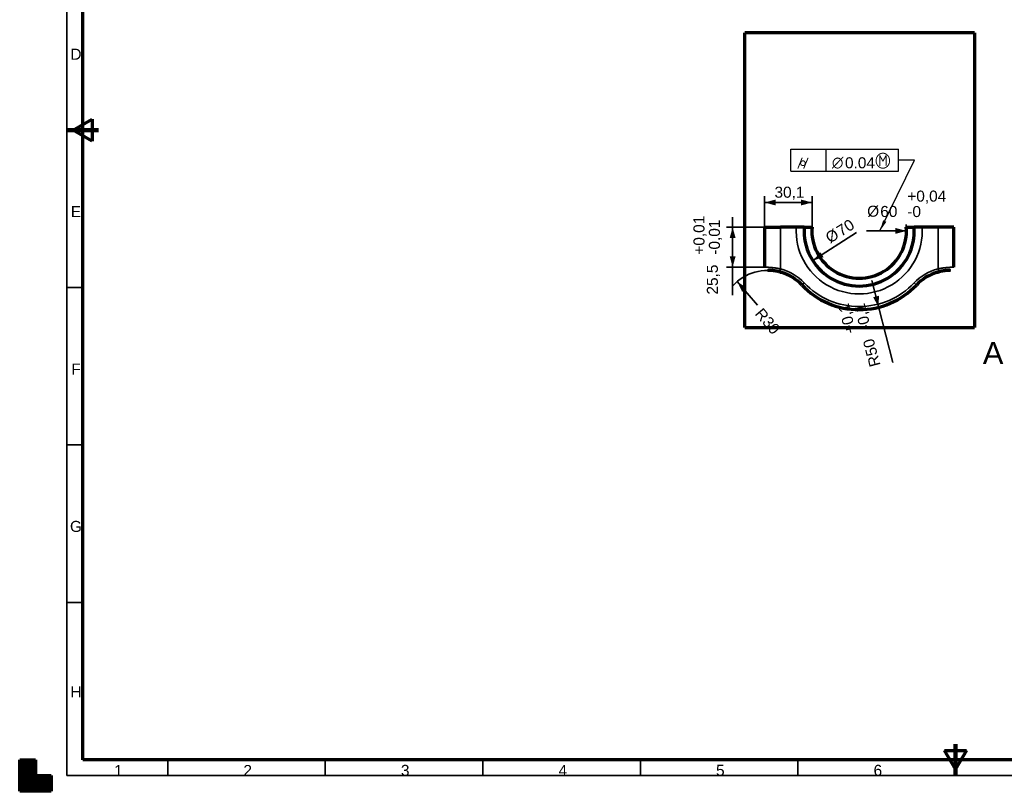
# Model space of a CAD drawing. Header units: millimetres. Extents: x 0 to 594, y 0 to 420.
# Tile 1 of 5: x 0 to 312, y 0 to 245. Entities that reach past the tile are written whole.
import ezdxf

# ---------------------------------------------------------------- set-up
doc = ezdxf.new("R2010")
doc.units = ezdxf.units.MM
doc.layers.add('1', color=7, linetype='Continuous', true_color=0xffffff)
doc.layers.add('256', color=7, linetype='Continuous', true_color=0xffffff)
doc.styles.add('Arial', font='Arial')
doc.styles.add('NX ANSI Symbols', font='NX ANSI Symbols')
doc.dimstyles.get("Standard").update_dxf_attribs({"dimtxt": 0.18, "dimasz": 0.18, "dimexe": 0.18, "dimexo": 0.0625, "dimgap": 0.09, "dimtad": 0, "dimtih": 1, "dimtoh": 1, "dimdec": 4, "dimzin": 0, "dimdsep": 46, "dimtxsty": 'Standard', "dimcen": 0.09, "dimadec": 0, "dimazin": 0, "dimtfac": 1, "dimtdec": 4, "dimtofl": 0, "dimtmove": 0, "dimatfit": 3, "dimfxl": 0, "dimtolj": 1, "dimtzin": 0, "dimarcsym": 0})

# ---------------------------------------------------------------- blocks, each defined once
blk = doc.blocks.new('HATCH1')
at = {"color": 18, "lineweight": 13}
for p, q in [((0, 9.98988), (5, 9.98988)), ((0, 9.94755), (5, 9.94755)), ((0, 9.90522), (5, 9.90522)), ((0, 9.86289), (5, 9.86289)), ((0, 9.82056), (5, 9.82056)), ((0, 9.77823), (5, 9.77823)), ((0, 9.7359), (5, 9.7359)), ((0, 9.69357), (5, 9.69357)), ((0, 9.65124), (5, 9.65124)), ((0, 9.60891), (5, 9.60891)), ((0, 9.56658), (5, 9.56658)), ((0, 9.52425), (5, 9.52425)), ((0, 9.48192), (5, 9.48192)), ((0, 9.43959), (5, 9.43959)), ((0, 9.39726), (5, 9.39726)), ((0, 9.35493), (5, 9.35493)), ((0, 9.3126), (5, 9.3126)), ((0, 9.27027), (5, 9.27027)), ((0, 9.22794), (5, 9.22794)), ((0, 9.18561), (5, 9.18561)), ((0, 9.14328), (5, 9.14328)), ((0, 9.10095), (5, 9.10095)), ((0, 9.05862), (5, 9.05862)), ((0, 9.01629), (5, 9.01629)), ((0, 8.97396), (5, 8.97396)), ((0, 8.93163), (5, 8.93163)), ((0, 8.8893), (5, 8.8893)), ((0, 8.84697), (5, 8.84697)), ((0, 8.80464), (5, 8.80464)), ((0, 8.76231), (5, 8.76231)), ((0, 8.71998), (5, 8.71998)), ((0, 8.67765), (5, 8.67765)), ((0, 8.63532), (5, 8.63532)), ((0, 8.59299), (5, 8.59299)), ((0, 8.55066), (5, 8.55066)), ((0, 8.50833), (5, 8.50833)), ((0, 8.466), (5, 8.466)), ((0, 8.42367), (5, 8.42367)), ((0, 8.38134), (5, 8.38134)), ((0, 8.33901), (5, 8.33901)), ((0, 8.29668), (5, 8.29668)), ((0, 8.25435), (5, 8.25435)), ((0, 8.21202), (5, 8.21202)), ((0, 8.16969), (5, 8.16969)), ((0, 8.12736), (5, 8.12736)), ((0, 8.08503), (5, 8.08503)), ((0, 8.0427), (5, 8.0427)), ((0, 8.00037), (5, 8.00037)), ((0, 7.95804), (5, 7.95804)), ((0, 7.91571), (5, 7.91571)), ((0, 7.87338), (5, 7.87338)), ((0, 7.83105), (5, 7.83105)), ((0, 7.78872), (5, 7.78872)), ((0, 7.74639), (5, 7.74639)), ((0, 7.70406), (5, 7.70406)), ((0, 7.66173), (5, 7.66173)), ((0, 7.6194), (5, 7.6194)), ((0, 7.57707), (5, 7.57707)), ((0, 7.53474), (5, 7.53474)), ((0, 7.49241), (5, 7.49241)), ((0, 7.45008), (5, 7.45008)), ((0, 7.40775), (5, 7.40775)), ((0, 7.36542), (5, 7.36542)), ((0, 7.32309), (5, 7.32309)), ((0, 7.28076), (5, 7.28076)), ((0, 7.23843), (5, 7.23843)), ((0, 7.1961), (5, 7.1961)), ((0, 7.15377), (5, 7.15377)), ((0, 7.11144), (5, 7.11144)), ((0, 7.06911), (5, 7.06911)), ((0, 7.02678), (5, 7.02678)), ((0, 6.98445), (5, 6.98445)), ((0, 6.94212), (5, 6.94212)), ((0, 6.89979), (5, 6.89979)), ((0, 6.85746), (5, 6.85746)), ((0, 6.81513), (5, 6.81513)), ((0, 6.7728), (5, 6.7728)), ((0, 6.73047), (5, 6.73047)), ((0, 6.68814), (5, 6.68814)), ((0, 6.64581), (5, 6.64581)), ((0, 6.60348), (5, 6.60348)), ((0, 6.56115), (5, 6.56115)), ((0, 6.51882), (5, 6.51882)), ((0, 6.47649), (5, 6.47649)), ((0, 6.43416), (5, 6.43416)), ((0, 6.39183), (5, 6.39183)), ((0, 6.3495), (5, 6.3495)), ((0, 6.30717), (5, 6.30717)), ((0, 6.26484), (5, 6.26484)), ((0, 6.22251), (5, 6.22251)), ((0, 6.18018), (5, 6.18018)), ((0, 6.13785), (5, 6.13785)), ((0, 6.09552), (5, 6.09552)), ((0, 6.05319), (5, 6.05319)), ((0, 6.01086), (5, 6.01086)), ((0, 5.96853), (5, 5.96853)), ((0, 5.9262), (5, 5.9262)), ((0, 5.88387), (5, 5.88387)), ((0, 5.84154), (5, 5.84154)), ((0, 5.79921), (5, 5.79921)), ((0, 5.75688), (5, 5.75688)), ((0, 5.71455), (5, 5.71455)), ((0, 5.67222), (5, 5.67222)), ((0, 5.62989), (5, 5.62989)), ((0, 5.58756), (5, 5.58756)), ((0, 5.54523), (5, 5.54523)), ((0, 5.5029), (5, 5.5029)), ((0, 5.46057), (5, 5.46057)), ((0, 5.41824), (5, 5.41824)), ((0, 5.37591), (5, 5.37591)), ((0, 5.33358), (5, 5.33358)), ((0, 5.29125), (5, 5.29125)), ((0, 5.24892), (5, 5.24892)), ((0, 5.20659), (5, 5.20659)), ((0, 5.16426), (5, 5.16426)), ((0, 5.12193), (5, 5.12193)), ((0, 5.0796), (5, 5.0796)), ((0, 5.03727), (5, 5.03727)), ((0, 4.99494), (10, 4.99494)), ((0, 4.95261), (10, 4.95261)), ((0, 4.91028), (10, 4.91028)), ((0, 4.86795), (10, 4.86795)), ((0, 4.82562), (10, 4.82562)), ((0, 4.78329), (10, 4.78329)), ((0, 4.74096), (10, 4.74096)), ((0, 4.69863), (10, 4.69863)), ((0, 4.6563), (10, 4.6563)), ((0, 4.61397), (10, 4.61397)), ((0, 4.57164), (10, 4.57164)), ((0, 4.52931), (10, 4.52931)), ((0, 4.48698), (10, 4.48698)), ((0, 4.44465), (10, 4.44465)), ((0, 4.40232), (10, 4.40232)), ((0, 4.35999), (10, 4.35999)), ((0, 4.31766), (10, 4.31766)), ((0, 4.27533), (10, 4.27533)), ((0, 4.233), (10, 4.233)), ((0, 4.19067), (10, 4.19067)), ((0, 4.14834), (10, 4.14834)), ((0, 4.10601), (10, 4.10601)), ((0, 4.06368), (10, 4.06368)), ((0, 4.02135), (10, 4.02135)), ((0, 3.97902), (10, 3.97902)), ((0, 3.93669), (10, 3.93669)), ((0, 3.89436), (10, 3.89436)), ((0, 3.85203), (10, 3.85203)), ((0, 3.8097), (10, 3.8097)), ((0, 3.76737), (10, 3.76737)), ((0, 3.72504), (10, 3.72504)), ((0, 3.68271), (10, 3.68271)), ((0, 3.64038), (10, 3.64038)), ((0, 3.59805), (10, 3.59805)), ((0, 3.55572), (10, 3.55572)), ((0, 3.51339), (10, 3.51339)), ((0, 3.47106), (10, 3.47106)), ((0, 3.42873), (10, 3.42873)), ((0, 3.3864), (10, 3.3864)), ((0, 3.34407), (10, 3.34407)), ((0, 3.30174), (10, 3.30174)), ((0, 3.25941), (10, 3.25941)), ((0, 3.21708), (10, 3.21708)), ((0, 3.17475), (10, 3.17475)), ((0, 3.13242), (10, 3.13242)), ((0, 3.09009), (10, 3.09009)), ((0, 3.04776), (10, 3.04776)), ((0, 3.00543), (10, 3.00543)), ((0, 2.9631), (10, 2.9631)), ((0, 2.92077), (10, 2.92077)), ((0, 2.87844), (10, 2.87844)), ((0, 2.83611), (10, 2.83611)), ((0, 2.79378), (10, 2.79378)), ((0, 2.75145), (10, 2.75145)), ((0, 2.70912), (10, 2.70912)), ((0, 2.66679), (10, 2.66679)), ((0, 2.62446), (10, 2.62446)), ((0, 2.58213), (10, 2.58213)), ((0, 2.5398), (10, 2.5398)), ((0, 2.49747), (10, 2.49747)), ((0, 2.45514), (10, 2.45514)), ((0, 2.41281), (10, 2.41281)), ((0, 2.37048), (10, 2.37048)), ((0, 2.32815), (10, 2.32815)), ((0, 2.28582), (10, 2.28582)), ((0, 2.24349), (10, 2.24349)), ((0, 2.20116), (10, 2.20116)), ((0, 2.15883), (10, 2.15883)), ((0, 2.1165), (10, 2.1165)), ((0, 2.07417), (10, 2.07417)), ((0, 2.03184), (10, 2.03184)), ((0, 1.98951), (10, 1.98951)), ((0, 1.94718), (10, 1.94718)), ((0, 1.90485), (10, 1.90485)), ((0, 1.86252), (10, 1.86252)), ((0, 1.82019), (10, 1.82019)), ((0, 1.77786), (10, 1.77786)), ((0, 1.73553), (10, 1.73553)), ((0, 1.6932), (10, 1.6932)), ((0, 1.65087), (10, 1.65087)), ((0, 1.60854), (10, 1.60854)), ((0, 1.56621), (10, 1.56621)), ((0, 1.52388), (10, 1.52388)), ((0, 1.48155), (10, 1.48155)), ((0, 1.43922), (10, 1.43922)), ((0, 1.39689), (10, 1.39689)), ((0, 1.35456), (10, 1.35456)), ((0, 1.31223), (10, 1.31223)), ((0, 1.2699), (10, 1.2699)), ((0, 1.22757), (10, 1.22757)), ((0, 1.18524), (10, 1.18524)), ((0, 1.14291), (10, 1.14291)), ((0, 1.10058), (10, 1.10058)), ((0, 1.05825), (10, 1.05825)), ((0, 1.01592), (10, 1.01592)), ((0, 0.97359), (10, 0.97359)), ((0, 0.93126), (10, 0.93126)), ((0, 0.88893), (10, 0.88893)), ((0, 0.8466), (10, 0.8466)), ((0, 0.80427), (10, 0.80427)), ((0, 0.76194), (10, 0.76194)), ((0, 0.71961), (10, 0.71961)), ((0, 0.67728), (10, 0.67728)), ((0, 0.63495), (10, 0.63495)), ((0, 0.59262), (10, 0.59262)), ((0, 0.55029), (10, 0.55029)), ((0, 0.50796), (10, 0.50796)), ((0, 0.46563), (10, 0.46563)), ((0, 0.4233), (10, 0.4233)), ((0, 0.38097), (10, 0.38097)), ((0, 0.33864), (10, 0.33864)), ((0, 0.29631), (10, 0.29631)), ((0, 0.25398), (10, 0.25398)), ((0, 0.21165), (10, 0.21165)), ((0, 0.16932), (10, 0.16932)), ((0, 0.12699), (10, 0.12699)), ((0, 0.08466), (10, 0.08466)), ((0, 0.04233), (10, 0.04233))]:
    blk.add_line(p, q, dxfattribs=at)
blk = doc.blocks.new('FCFEntity2', base_point=(278.94, 200.46))
at = {"layer": '1', "color": 18, "linetype": 'Continuous', "lineweight": 25}
for p, q in [((244.78, 196.96), (244.78, 203.96)), ((244.78, 203.96), (278.94, 203.96)), ((255.93, 196.96), (255.93, 203.96)), ((278.94, 196.96), (278.94, 203.96)), ((244.78, 196.96), (278.94, 196.96))]:
    blk.add_line(p, q, dxfattribs=at)
at = {"layer": '1', "color": 18, "linetype": 'Continuous', "lineweight": 25, "char_height": 3.5, "attachment_point": 7}
for s, insert, line_spacing_factor, style in [('{\\fAMGDT;g}', (246.63, 197.75), 1.216778, 'NX ANSI Symbols'), ('{\\fAIGDT;n}', (257.78, 197.75), 1.216778, 'NX ANSI Symbols'), ('\\fArial|b0|i0;\\W1.0000;0.04', (261.93, 197.83), 1.047437, 'Arial'), ('{\\fAIGDT;m}', (271.45, 197.75), 1.216778, 'NX ANSI Symbols')]:
    blk.add_mtext(s, dxfattribs=dict(at, insert=insert, line_spacing_factor=line_spacing_factor, style=style))
blk = doc.blocks.new('_U0')
at = {"layer": '1', "color": 18, "lineweight": 35}
for p, q in [((227.74, 161.93), (230.89, 158.2)), ((230.89, 158.2), (234.11, 154.38))]:
    blk.add_line(p, q, dxfattribs=at)
blk.add_arc((237.4, 150.46), 15, 73.6531, 137.6872, dxfattribs=at)
at = {"layer": '1', "color": 18, "lineweight": 70}
blk.add_solid([(227.74, 161.93), (230.71, 159.86), (229.28, 158.65)], dxfattribs=at)
at = {"layer": '1', "color": 18, "linetype": 'Continuous', "lineweight": 13, "char_height": 3.5, "attachment_point": 7, "rotation": 310.0926, "line_spacing_factor": 1.047437, "style": 'Arial'}
for s, insert in [('\\fArial|b0|i0;\\W1.0000;R', (233.12, 151.59)), ('\\fArial|b0|i0;\\W1.0000;30', (235.4, 148.89))]:
    blk.add_mtext(s, dxfattribs=dict(at, insert=insert))
blk = doc.blocks.new('_U1')
at = {"layer": '1', "color": 18, "lineweight": 35}
blk.add_line((270.47, 162.24), (277.14, 136.25), dxfattribs=at)
at = {"layer": '1', "color": 18, "lineweight": 70}
blk.add_solid([(272.64, 153.77), (270.86, 156.92), (272.68, 157.39)], dxfattribs=at)
at = {"layer": '1', "color": 18, "linetype": 'Continuous', "lineweight": 13, "char_height": 3.5, "attachment_point": 7, "rotation": 104.3894, "line_spacing_factor": 1.047437, "style": 'Arial'}
for s, insert in [('\\A1;\\fArial|b0|i0;\\W1.0000;\\A1;\\S+0,1^ -0,1;', (270.21, 147.1)), ('\\fArial|b0|i0;\\W1.0000;50', (272.35, 138.78)), ('\\fArial|b0|i0;\\W1.0000;R', (273.23, 135.36))]:
    blk.add_mtext(s, dxfattribs=dict(at, insert=insert))
blk = doc.blocks.new('_U2')
at = {"layer": '1', "color": 18, "lineweight": 35}
blk.add_line((251.69, 168.55), (265.6, 177.45), dxfattribs=at)
at = {"layer": '1', "color": 18, "lineweight": 70}
blk.add_solid([(251.69, 168.55), (254.13, 171.22), (255.14, 169.64)], dxfattribs=at)
at = {"layer": '1', "color": 18, "linetype": 'Continuous', "lineweight": 13, "char_height": 3.5, "attachment_point": 7, "rotation": 32.6272, "line_spacing_factor": 1.047437, "style": 'Arial'}
for s, insert in [('\\fArial|b0|i0;\\W1.0000;70', (260.74, 176.05)), ('\\fArial|b0|i0;%%c', (257.24, 173.81))]:
    blk.add_mtext(s, dxfattribs=dict(at, insert=insert))
blk = doc.blocks.new('_U3')
at = {"layer": '1', "color": 18, "lineweight": 35}
for p, q in [((226.27, 182.31), (226.27, 157.62)), ((236.41, 179.21), (224.27, 179.21)), ((236.41, 166.46), (224.27, 166.46))]:
    blk.add_line(p, q, dxfattribs=at)
at = {"layer": '1', "color": 18, "lineweight": 70}
for points in [[(226.27, 179.21), (227.21, 175.71), (225.33, 175.71)], [(226.27, 166.46), (225.33, 169.96), (227.21, 169.96)]]:
    blk.add_solid(points, dxfattribs=at)
at = {"layer": '1', "color": 18, "linetype": 'Continuous', "lineweight": 13, "char_height": 3.5, "attachment_point": 7, "rotation": 90, "line_spacing_factor": 1.047437, "style": 'Arial'}
for s, insert in [('\\A1;\\fArial|b0|i0;\\W1.0000;\\A1;\\S+0,01^ -0,01;', (222.23, 170.44)), ('\\fArial|b0|i0;\\W1.0000;25,5', (222.23, 157.78))]:
    blk.add_mtext(s, dxfattribs=dict(at, insert=insert))
blk = doc.blocks.new('_U7')
at = {"layer": '1', "color": 18, "lineweight": 35}
for p, q in [((236.41, 179.21), (236.41, 189.02)), ((251.48, 179.21), (251.48, 189.02)), ((251.48, 187.02), (236.41, 187.02))]:
    blk.add_line(p, q, dxfattribs=at)
at = {"layer": '1', "color": 18, "lineweight": 70}
for points in [[(236.41, 187.02), (239.91, 187.96), (239.91, 186.08)], [(251.48, 187.02), (247.98, 186.08), (247.98, 187.96)]]:
    blk.add_solid(points, dxfattribs=at)
at = {"layer": '1', "color": 18, "linetype": 'Continuous', "lineweight": 13, "insert": (239.55, 187.89), "char_height": 3.5, "attachment_point": 7, "line_spacing_factor": 1.047437, "style": 'Arial'}
blk.add_mtext('\\fArial|b0|i0;\\W1.0000;30,1', dxfattribs=at)
blk = doc.blocks.new('_U8')
at = {"layer": '1', "color": 18, "lineweight": 35}
blk.add_line((281.43, 178), (268.78, 177.98), dxfattribs=at)
blk.add_arc((266.43, 177.98), 15, 4.6957, 7.662, dxfattribs=at)
at = {"layer": '1', "color": 18, "lineweight": 70}
blk.add_solid([(281.43, 178), (277.93, 177.06), (277.93, 178.93)], dxfattribs=at)
at = {"layer": '1', "color": 18, "linetype": 'Continuous', "lineweight": 13, "char_height": 3.5, "attachment_point": 7, "rotation": 0.0674, "line_spacing_factor": 1.047437, "style": 'Arial'}
for s, insert in [('\\A1;\\fArial|b0|i0;\\W1.0000;\\A1;\\S+0,04^ -0;', (281.7, 182.39)), ('\\fArial|b0|i0;%%c', (268.96, 182.37)), ('\\fArial|b0|i0;\\W1.0000;60', (273.12, 182.37))]:
    blk.add_mtext(s, dxfattribs=dict(at, insert=insert))

msp = doc.modelspace()

# ---------------------------------------------------------------- linework, layer by layer
at = {"layer": '1', "color": 8, "linetype": 'Continuous', "lineweight": 70}
for p, q in [((230.187, 147.284), (230.187, 240.885)), ((302.988, 240.885), (230.187, 240.885)), ((302.988, 240.885), (302.988, 147.284)), ((230.187, 147.284), (302.988, 147.284))]:
    msp.add_line(p, q, dxfattribs=at)
at = {"layer": '1', "color": 18, "lineweight": 35}
msp.add_line((278.936, 200.459), (278.936, 200.459), dxfattribs=at)
at = {"layer": '1', "color": 155, "linetype": 'Continuous', "lineweight": 70}
for p, q in [((236.414, 179.21), (241.414, 179.21)), ((236.414, 179.21), (236.414, 166.46)), ((246.468, 179.21), (241.414, 179.21)), ((248.973, 179.21), (251.48, 179.21)), ((281.38, 179.21), (283.887, 179.21)), ((291.447, 179.21), (286.392, 179.21)), ((296.447, 179.21), (291.447, 179.21)), ((296.447, 166.46), (296.447, 179.21)), ((237.42, 165.46), (237.423, 165.46)), ((295.437, 165.46), (295.44, 165.46))]:
    msp.add_line(p, q, dxfattribs=at)
at = {"layer": '1', "color": 155, "linetype": 'Continuous', "lineweight": 35}
for p, q in [((241.414, 179.21), (241.414, 165.949)), ((291.447, 165.949), (291.447, 179.21)), ((241.163, 164.981), (241.414, 165.949)), ((291.697, 164.981), (291.447, 165.949)), ((248.289, 160.78), (249.014, 161.468)), ((284.572, 160.78), (283.846, 161.468))]:
    msp.add_line(p, q, dxfattribs=at)
for centre, radius, start, end in [((266.43, 177.982), 20, 176.47998, 3.52002), ((237.404, 150.46), 16, 43.47605, 75.48566), ((295.457, 150.46), 16, 104.51434, 136.52395), ((266.43, 177.982), 24, 223.47605, 316.52395)]:
    msp.add_arc(centre, radius, start, end, dxfattribs=at)
at = {"layer": '1', "color": 155, "linetype": 'Continuous', "lineweight": 70}
for centre, radius, start, end in [((266.43, 177.982), 17.5, 175.97635, 4.02365), ((266.43, 177.982), 15, 175.30434, 4.69566), ((237.404, 150.46), 15, 75.33257, 75.48566), ((237.404, 150.46), 15, 43.47605, 73.65306), ((295.457, 150.46), 15, 106.34694, 136.52395), ((295.457, 150.46), 15, 104.51434, 104.66743), ((266.43, 177.982), 25, 223.47605, 316.52395)]:
    msp.add_arc(centre, radius, start, end, dxfattribs=at)
for points, knots in [([(248.973, 179.21), (248.973, 179.21), (248.965, 179.21), (248.941, 179.21), (248.917, 179.21), (248.908, 179.21), (248.893, 179.21), (248.888, 179.21), (248.877, 179.21), (248.871, 179.21), (248.841, 179.21), (248.786, 179.21), (248.716, 179.21), (248.639, 179.21), (248.597, 179.21), (248.54, 179.21), (248.528, 179.21), (248.504, 179.21), (248.468, 179.21), (248.43, 179.21), (248.352, 179.21), (248.296, 179.21), (248.223, 179.21), (248.209, 179.21), (248.179, 179.21), (248.133, 179.21), (248.087, 179.21), (247.992, 179.21), (247.861, 179.21), (247.721, 179.21), (247.612, 179.21), (247.575, 179.21), (247.519, 179.21), (247.501, 179.21), (247.463, 179.21), (247.444, 179.21), (247.349, 179.21), (247.195, 179.21), (247.037, 179.21), (246.877, 179.21), (246.796, 179.21), (246.693, 179.21), (246.673, 179.21), (246.632, 179.21), (246.57, 179.21), (246.509, 179.21), (246.468, 179.21)], [0, 0, 0, 0, 0.0625, 0.125, 0.125, 0.15625, 0.15625, 0.171875, 0.171875, 0.1875, 0.1875, 0.25, 0.3125, 0.3125, 0.375, 0.375, 0.390625, 0.390625, 0.40625, 0.4375, 0.4375, 0.5, 0.5, 0.515625, 0.515625, 0.53125, 0.5625, 0.5625, 0.625, 0.6875, 0.6875, 0.71875, 0.71875, 0.734375, 0.734375, 0.75, 0.75, 0.8125, 0.875, 0.875, 0.9375, 0.9375, 0.953125, 0.953125, 0.96875, 1, 1, 1, 1]), ([(286.392, 179.21), (286.31, 179.21), (286.147, 179.21), (285.986, 179.21), (285.826, 179.21), (285.746, 179.21), (285.647, 179.21), (285.628, 179.21), (285.589, 179.21), (285.53, 179.21), (285.473, 179.21), (285.36, 179.21), (285.212, 179.21), (285.072, 179.21), (284.969, 179.21), (284.936, 179.21), (284.869, 179.21), (284.837, 179.21), (284.742, 179.21), (284.62, 179.21), (284.511, 179.21), (284.433, 179.21), (284.395, 179.21), (284.358, 179.21), (284.335, 179.21), (284.323, 179.21), (284.265, 179.21), (284.18, 179.21), (284.11, 179.21), (284.07, 179.21), (284.063, 179.21), (284.048, 179.21), (284.026, 179.21), (284.007, 179.21), (283.971, 179.21), (283.931, 179.21), (283.907, 179.21), (283.895, 179.21), (283.892, 179.21), (283.888, 179.21), (283.887, 179.21), (283.887, 179.21)], [0, 0, 0, 0, 0.0625295, 0.125059, 0.125059, 0.1875884, 0.1875884, 0.2032208, 0.2032208, 0.2188532, 0.2501179, 0.2501179, 0.3126474, 0.3751769, 0.3751769, 0.4064416, 0.4064416, 0.4377063, 0.4377063, 0.5002358, 0.5627653, 0.5627653, 0.59403, 0.6096624, 0.6096624, 0.6252948, 0.6252948, 0.6878242, 0.7503537, 0.7503537, 0.7659861, 0.7659861, 0.7816184, 0.8128832, 0.8128832, 0.8754127, 0.9379421, 0.9379421, 0.9692069, 0.9692069, 1, 1, 1, 1]), ([(237.423, 165.46), (237.426, 165.46), (237.43, 165.46), (237.439, 165.46), (237.444, 165.46), (237.461, 165.459), (237.474, 165.459), (237.489, 165.459)], [0, 0, 0, 0, 0.25, 0.25, 0.5, 0.5, 1, 1, 1, 1]), ([(241.163, 164.981), (241.055, 165.009), (240.839, 165.062), (240.625, 165.11), (240.412, 165.155), (240.305, 165.177), (240.173, 165.202), (240.147, 165.207), (240.094, 165.216), (240.016, 165.231), (239.939, 165.244), (239.786, 165.27), (239.587, 165.301), (239.395, 165.327), (239.254, 165.345), (239.184, 165.354), (239.116, 165.362), (239.07, 165.367), (239.048, 165.369), (238.936, 165.381), (238.85, 165.39), (238.686, 165.405), (238.606, 165.411), (238.455, 165.423), (238.382, 165.428), (238.278, 165.434), (238.245, 165.436), (238.195, 165.439), (238.179, 165.44), (238.147, 165.441), (238.131, 165.442), (238.053, 165.446), (237.995, 165.448), (237.888, 165.452), (237.788, 165.455), (237.704, 165.457), (237.657, 165.457), (237.647, 165.458), (237.629, 165.458), (237.621, 165.458), (237.595, 165.458), (237.579, 165.459), (237.535, 165.459), (237.51, 165.459), (237.489, 165.459)], [0, 0, 0, 0, 0.0625, 0.125, 0.125, 0.1875, 0.1875, 0.203125, 0.203125, 0.21875, 0.25, 0.25, 0.3125, 0.375, 0.375, 0.40625, 0.421875, 0.421875, 0.4375, 0.4375, 0.5, 0.5, 0.5625, 0.5625, 0.625, 0.625, 0.65625, 0.65625, 0.671875, 0.671875, 0.6875, 0.6875, 0.75, 0.75, 0.8125, 0.875, 0.875, 0.890625, 0.890625, 0.90625, 0.90625, 0.9375, 0.9375, 1, 1, 1, 1]), ([(291.235, 164.853), (291.27, 164.864), (291.305, 164.874), (291.376, 164.894), (291.411, 164.904), (291.517, 164.933), (291.588, 164.952), (291.658, 164.971)], [0, 0, 0, 0, 0.25, 0.25, 0.5, 0.5, 1, 1, 1, 1]), ([(295.371, 165.459), (295.36, 165.459), (295.343, 165.459), (295.323, 165.459), (295.309, 165.459), (295.302, 165.459), (295.265, 165.458), (295.198, 165.458), (295.072, 165.455), (294.973, 165.452), (294.866, 165.448), (294.808, 165.446), (294.73, 165.442), (294.715, 165.441), (294.682, 165.44), (294.666, 165.439), (294.617, 165.436), (294.583, 165.434), (294.479, 165.428), (294.406, 165.423), (294.253, 165.411), (294.173, 165.405), (294.069, 165.395), (294.048, 165.393), (294.006, 165.389), (293.984, 165.387), (293.919, 165.381), (293.876, 165.376), (293.742, 165.362), (293.56, 165.34), (293.368, 165.314), (293.172, 165.285), (293.072, 165.269), (292.943, 165.248), (292.917, 165.243), (292.865, 165.234), (292.787, 165.22), (292.709, 165.206), (292.552, 165.176), (292.341, 165.134), (292.128, 165.086), (291.913, 165.036), (291.806, 165.009), (291.697, 164.981)], [0, 0, 0, 0, 0.03125, 0.046875, 0.046875, 0.0625, 0.0625, 0.125, 0.1875, 0.25, 0.25, 0.3125, 0.3125, 0.328125, 0.328125, 0.34375, 0.34375, 0.375, 0.375, 0.4375, 0.4375, 0.5, 0.5, 0.515625, 0.515625, 0.53125, 0.53125, 0.5625, 0.5625, 0.625, 0.6875, 0.6875, 0.75, 0.75, 0.765625, 0.765625, 0.78125, 0.8125, 0.8125, 0.875, 0.9375, 0.9375, 1, 1, 1, 1])]:
    msp.add_open_spline(points, degree=3, knots=knots, dxfattribs=at)
at = {"layer": '1', "color": 155, "linetype": 'Continuous', "lineweight": 35}
for points, knots in [([(236.414, 166.46), (236.414, 166.46), (236.422, 166.46), (236.454, 166.46), (236.478, 166.459), (236.542, 166.459), (236.582, 166.459), (236.642, 166.458), (236.661, 166.458), (236.681, 166.458), (236.694, 166.458), (236.701, 166.458), (236.736, 166.457), (236.766, 166.457), (236.861, 166.455), (236.931, 166.454), (237.086, 166.45), (237.171, 166.448), (237.308, 166.443), (237.356, 166.441), (237.418, 166.439), (237.43, 166.438), (237.455, 166.437), (237.493, 166.436), (237.532, 166.434), (237.663, 166.428), (237.773, 166.422), (238.005, 166.408), (238.126, 166.4), (238.316, 166.386), (238.381, 166.381), (238.48, 166.373), (238.53, 166.369), (238.581, 166.364), (238.615, 166.361), (238.633, 166.36), (238.787, 166.346), (238.928, 166.332), (239.216, 166.301), (239.363, 166.284), (239.664, 166.246), (239.817, 166.225), (240.012, 166.197), (240.052, 166.191), (240.111, 166.182), (240.131, 166.179), (240.17, 166.173), (240.27, 166.158), (240.369, 166.142), (240.608, 166.102), (240.928, 166.046), (241.251, 165.983), (241.414, 165.949)], [0, 0, 0, 0, 0.0624567, 0.0624567, 0.1249595, 0.1249595, 0.1874624, 0.1874624, 0.2030882, 0.210901, 0.210901, 0.2187139, 0.2187139, 0.2499653, 0.2499653, 0.3124682, 0.3124682, 0.3749711, 0.3749711, 0.4062226, 0.4062226, 0.4140354, 0.4140354, 0.4218483, 0.437474, 0.437474, 0.4999769, 0.4999769, 0.5624798, 0.5624798, 0.5937312, 0.5937312, 0.6093569, 0.6171698, 0.6171698, 0.6249827, 0.6249827, 0.6874856, 0.6874856, 0.7499884, 0.7499884, 0.8124913, 0.8124913, 0.8281171, 0.8281171, 0.8359299, 0.8359299, 0.8437428, 0.8749942, 0.8749942, 0.9374971, 1, 1, 1, 1]), ([(291.447, 165.949), (291.609, 165.983), (291.77, 166.014), (292.091, 166.074), (292.25, 166.102), (292.567, 166.154), (292.724, 166.179), (292.919, 166.207), (292.958, 166.213), (293.036, 166.224), (293.075, 166.229), (293.191, 166.245), (293.268, 166.255), (293.494, 166.283), (293.641, 166.3), (293.929, 166.331), (294.069, 166.345), (294.273, 166.364), (294.341, 166.37), (294.44, 166.378), (294.473, 166.381), (294.522, 166.384), (294.538, 166.386), (294.571, 166.388), (294.715, 166.399), (294.853, 166.408), (295.086, 166.422), (295.197, 166.428), (295.328, 166.434), (295.354, 166.435), (295.405, 166.437), (295.43, 166.438), (295.479, 166.44), (295.504, 166.441), (295.552, 166.443), (295.575, 166.444), (295.69, 166.448), (295.775, 166.45), (295.929, 166.454), (296, 166.455), (296.125, 166.457), (296.181, 166.458), (296.235, 166.459), (296.241, 166.459), (296.253, 166.459), (296.258, 166.459), (296.275, 166.459), (296.307, 166.459), (296.334, 166.459), (296.382, 166.459), (296.406, 166.46), (296.438, 166.46), (296.447, 166.46), (296.447, 166.46)], [0, 0, 0, 0, 0.0625329, 0.0625329, 0.1250658, 0.1250658, 0.1875987, 0.1875987, 0.2032319, 0.2032319, 0.2188652, 0.2188652, 0.2501316, 0.2501316, 0.3126645, 0.3126645, 0.3751974, 0.3751974, 0.4064639, 0.4064639, 0.4220971, 0.4220971, 0.4299137, 0.4299137, 0.4377304, 0.5002633, 0.5002633, 0.5627962, 0.5627962, 0.5784294, 0.5784294, 0.5940626, 0.5940626, 0.6096958, 0.6096958, 0.6253291, 0.6253291, 0.687862, 0.687862, 0.7503949, 0.7503949, 0.8129278, 0.8129278, 0.8207444, 0.8207444, 0.828561, 0.828561, 0.8441943, 0.8754607, 0.8754607, 0.9379936, 0.9379936, 1, 1, 1, 1])]:
    msp.add_open_spline(points, degree=3, knots=knots, dxfattribs=at)
at = {"layer": '1', "color": 155, "linetype": 'Continuous', "lineweight": 70}
for points in [[(237.489, 165.459), (237.458, 165.46), (237.436, 165.46), (237.423, 165.46)], [(241.202, 164.971), (241.273, 164.952), (241.415, 164.914), (241.555, 164.874), (241.625, 164.853)], [(295.371, 165.459), (295.402, 165.46), (295.424, 165.46), (295.437, 165.46)]]:
    msp.add_open_spline(points, degree=3, dxfattribs=at)
at = {"layer": '256', "color": 18, "linetype": 'Continuous', "lineweight": 35}
for p, q in [((15, 5), (15, 415)), ((15, 210), (20, 210)), ((15, 160), (20, 160)), ((15, 110), (20, 110)), ((15, 60), (20, 60)), ((47, 10), (47, 5)), ((97, 10), (97, 5)), ((147, 10), (147, 5)), ((197, 10), (197, 5)), ((247, 10), (247, 5)), ((297, 10), (297, 5)), ((589, 5), (15, 5))]:
    msp.add_line(p, q, dxfattribs=at)
at = {"layer": '256', "color": 18, "linetype": 'Continuous', "lineweight": 70}
for p, q in [((20, 10), (20, 410)), ((17, 210), (23, 213.464)), ((23, 213.464), (23, 206.536)), ((23, 206.536), (17, 210)), ((17, 210), (25, 210)), ((293.536, 13), (300.464, 13)), ((297, 7), (293.536, 13)), ((297, 7), (297, 15)), ((300.464, 13), (297, 7)), ((0, 10), (5, 10)), ((0, 0), (0, 10)), ((5, 10), (5, 5)), ((584, 10), (20, 10)), ((5, 5), (10, 5)), ((10, 5), (10, 0)), ((10, 0), (0, 0))]:
    msp.add_line(p, q, dxfattribs=at)
at = {"layer": '256', "color": 18, "linetype": 'Continuous', "lineweight": 200}
for p, q in [((20, 210), (15, 210)), ((20, 210), (25, 210)), ((297, 10), (297, 15)), ((297, 10), (297, 5))]:
    msp.add_line(p, q, dxfattribs=at)

# ---------------------------------------------------------------- block references
at = {"layer": '1', "color": 18, "linetype": 'Continuous', "lineweight": 35}
msp.add_blockref('FCFEntity2', (278.936, 200.459), dxfattribs=at)
at = {"layer": '256', "color": 18, "linetype": 'Continuous', "lineweight": 35}
msp.add_blockref('HATCH1', (0, 0), dxfattribs=at)

# ---------------------------------------------------------------- texts
at = {"layer": '1', "color": 18, "linetype": 'Continuous', "lineweight": 13, "insert": (305.679, 135.724), "char_height": 7, "attachment_point": 7, "line_spacing_factor": 1.047437, "style": 'Arial'}
msp.add_mtext('\\fArial|b0|i0;\\W1.0000;A', dxfattribs=at)
at = {"layer": '256', "color": 18, "linetype": 'Continuous', "lineweight": 13, "char_height": 3.5, "attachment_point": 7, "line_spacing_factor": 1.047437, "style": 'Arial'}
for s, insert in [('\\fArial|b0|i0;\\W1.0000;D', (16.095, 232.371)), ('\\fArial|b0|i0;\\W1.0000;E', (16.23, 182.371)), ('\\fArial|b0|i0;\\W1.0000;F', (16.367, 132.371)), ('\\fArial|b0|i0;\\W1.0000;G', (15.959, 82.342)), ('\\fArial|b0|i0;\\W1.0000;H', (16.095, 29.871)), ('\\fArial|b0|i0;\\W1.0000;1', (30.001, 4.864)), ('\\fArial|b0|i0;\\W1.0000;2', (71.001, 4.864)), ('\\fArial|b0|i0;\\W1.0000;3', (121.001, 4.864)), ('\\fArial|b0|i0;\\W1.0000;4', (171.001, 4.871)), ('\\fArial|b0|i0;\\W1.0000;5', (221.001, 4.871)), ('\\fArial|b0|i0;\\W1.0000;6', (271.001, 4.864))]:
    msp.add_mtext(s, dxfattribs=dict(at, insert=insert))

# ---------------------------------------------------------------- dimensions: what is measured, and where the dimension line sits
at = {"layer": '1', "color": 18, "linetype": 'Continuous', "lineweight": 13}
dim = msp.add_linear_dim(base=(226.272, 179.21), p1=(236.414, 166.46), p2=(236.414, 179.21), angle=90, dimstyle='Standard', override={"dimtxt": 3.5, "dimasz": 3.5, "dimexe": 2, "dimexo": 0, "dimgap": 1.75, "dimtad": 1, "dimtih": 0, "dimtoh": 0, "dimdec": 1, "dimlfac": 2, "dimzin": 8, "dimdsep": 44, "dimlunit": 2, "dimtxsty": 'Arial', "dimsah": 1, "dimse1": 0, "dimse2": 0, "dimsd1": 0, "dimsd2": 0, "dimclrd": 18, "dimclre": 18, "dimclrt": 18, "dimtol": 1, "dimlim": 0, "dimtp": 0.01, "dimtm": 0.01, "dimtfac": 1, "dimtdec": 2, "dimtofl": 1, "dimtmove": 0, "dimtzin": 8, "dimlwd": 35, "dimlwe": 35}, dxfattribs=at)
dim.commit()
dim.dimension.update_dxf_attribs({"geometry": '_U3', "text_midpoint": (226.272, 169.964), "dimtype": 160})
dim = msp.add_linear_dim(base=(236.414, 187.019), p1=(251.48, 179.21), p2=(236.414, 179.21), dimstyle='Standard', override={"dimtxt": 3.5, "dimasz": 3.5, "dimexe": 2, "dimexo": 0, "dimgap": 1.75, "dimtad": 1, "dimtih": 1, "dimtoh": 0, "dimdec": 1, "dimlfac": 2, "dimzin": 8, "dimdsep": 44, "dimlunit": 2, "dimtxsty": 'Arial', "dimsah": 1, "dimse1": 0, "dimse2": 0, "dimsd1": 0, "dimsd2": 0, "dimclrd": 18, "dimclre": 18, "dimclrt": 18, "dimtol": 0, "dimtm": -0.1, "dimtfac": 1, "dimtdec": 2, "dimtofl": 1, "dimtmove": 0, "dimtzin": 8, "dimlwd": 35, "dimlwe": 35}, dxfattribs=at)
dim.commit()
dim.dimension.update_dxf_attribs({"geometry": '_U7', "text_midpoint": (243.947, 187.019), "dimtype": 160})
for p1, p2, override, picture, middle in [((251.43, 177.964), (281.43, 177.999), {"dimtxt": 3.5, "dimasz": 3.5, "dimexe": 2, "dimexo": 0, "dimgap": 1.75, "dimtad": 1, "dimtih": 0, "dimtoh": 0, "dimdec": 1, "dimlfac": 2, "dimzin": 8, "dimdsep": 44, "dimlunit": 2, "dimpost": '%%c<>', "dimtxsty": 'Arial', "dimsah": 1, "dimse1": 0, "dimse2": 0, "dimsd1": 0, "dimsd2": 0, "dimclrd": 18, "dimclre": 18, "dimclrt": 18, "dimtol": 1, "dimlim": 0, "dimtp": 0.04, "dimtm": 0, "dimtfac": 1, "dimtdec": 2, "dimtmove": 0, "dimtzin": 8, "dimlwd": 35, "dimlwe": 35}, '_U8', (262.1, 177.977)), ((281.169, 187.417), (251.692, 168.546), {"dimtxt": 3.5, "dimasz": 3.5, "dimexe": 2, "dimexo": 0, "dimgap": 1.75, "dimtad": 1, "dimtih": 0, "dimtoh": 0, "dimdec": 1, "dimlfac": 2, "dimzin": 8, "dimdsep": 44, "dimlunit": 2, "dimpost": '%%c<>', "dimtxsty": 'Arial', "dimsah": 1, "dimse1": 0, "dimse2": 0, "dimsd1": 0, "dimsd2": 0, "dimclrd": 18, "dimclre": 18, "dimclrt": 18, "dimtol": 0, "dimtm": -0.1, "dimtfac": 1, "dimtdec": 2, "dimtmove": 0, "dimtzin": 8, "dimlwd": 35, "dimlwe": 35}, '_U2', (262.768, 175.637))]:
    dim = msp.add_diameter_dim_2p(p1=p1, p2=p2, dimstyle='Standard', override=override, dxfattribs=at)
    dim.commit()
    dim.dimension.update_dxf_attribs({"geometry": picture, "text_midpoint": middle, "dimtype": 163})
for center, mpoint, override, picture, middle in [((266.43, 177.982), (278.338, 156), {"dimtxt": 3.5, "dimasz": 3.5, "dimexe": 2, "dimexo": 0, "dimgap": 1.75, "dimtad": 1, "dimtih": 0, "dimtoh": 0, "dimdec": 1, "dimlfac": 2, "dimzin": 8, "dimdsep": 44, "dimlunit": 2, "dimpost": 'R<>', "dimtxsty": 'Arial', "dimsah": 1, "dimse1": 0, "dimse2": 0, "dimsd1": 0, "dimsd2": 0, "dimclrd": 18, "dimclre": 18, "dimclrt": 18, "dimtol": 1, "dimlim": 0, "dimtp": 0.1, "dimtm": 0.1, "dimtfac": 1, "dimtdec": 2, "dimtmove": 0, "dimatfit": 2, "dimtzin": 8, "dimlwd": 35, "dimlwe": 35}, '_U1', (284.924, 143.844)), ((237.404, 150.46), (227.743, 161.935), {"dimtxt": 3.5, "dimasz": 3.5, "dimexe": 2, "dimexo": 0, "dimgap": 1.75, "dimtad": 1, "dimtih": 0, "dimtoh": 0, "dimdec": 1, "dimlfac": 2, "dimzin": 8, "dimdsep": 44, "dimlunit": 2, "dimpost": 'R<>', "dimtxsty": 'Arial', "dimsah": 1, "dimse1": 0, "dimse2": 0, "dimsd1": 0, "dimsd2": 0, "dimclrd": 18, "dimclre": 18, "dimclrt": 18, "dimtol": 0, "dimtm": -0.1, "dimtfac": 1, "dimtdec": 2, "dimtmove": 0, "dimtzin": 8, "dimlwd": 35, "dimlwe": 35}, '_U0', (241.763, 145.281))]:
    dim = msp.add_radius_dim(center=center, mpoint=mpoint, dimstyle='Standard', override=override, dxfattribs=at)
    dim.commit()
    dim.dimension.update_dxf_attribs({"geometry": picture, "text_midpoint": middle, "dimtype": 164})

# ---------------------------------------------------------------- leaders
at = {"layer": '1', "color": 18, "linetype": 'Continuous', "lineweight": 35}
msp.add_leader([(273.018, 177.989), (283.936, 200.459), (278.936, 200.459)], dimstyle='Standard', override={"dimasz": 3.5}, dxfattribs=at)

doc.saveas('drawing.dxf')
